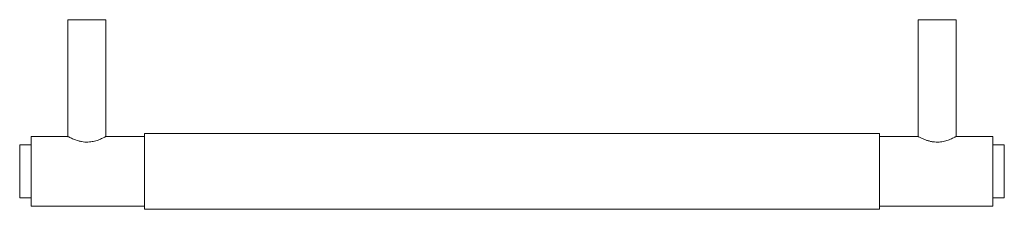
# Model space of a CAD drawing. Header units: millimetres. Extents: x -130 to 130, y -10 to 40.
import ezdxf

# ---------------------------------------------------------------- set-up
doc = ezdxf.new("R2010")
doc.units = ezdxf.units.MM

msp = doc.modelspace()

# ---------------------------------------------------------------- linework, layer by layer
at = {"color": 7, "linetype": 'Continuous', "lineweight": 15}
for p, q in [((-117.25, 40), (-117.25, 9.2)), ((-107.25, 40), (-117.25, 40)), ((-107.25, 9.2), (-107.25, 40)), ((107.25, 40), (107.25, 9.17)), ((107.25, 40), (117.25, 40)), ((117.25, 9.2), (117.25, 40)), ((-117.25, 9.2), (-127, 9.2)), ((-127, 9.2), (-127, -9.2)), ((-97, 9.2), (-107.3, 9.2)), ((97, 10), (-97, 10)), ((-97, 10), (-97, -10)), ((97, 10), (97, -10)), ((107.3, 9.2), (97, 9.2)), ((127, 9.2), (117.25, 9.2)), ((127, 9.2), (127, -9.2)), ((-127, 7), (-130, 7)), ((-130, 7), (-130, -7)), ((130, 7), (127, 7)), ((130, 7), (130, -7)), ((-130, -7), (-127, -7)), ((127, -7), (130, -7)), ((-127, -9.2), (-97, -9.2)), ((-97, -10), (97, -10)), ((97, -9.2), (127, -9.2))]:
    msp.add_line(p, q, dxfattribs=at)
for points, knots in [([(-117.25, 9.2), (-117.2, 9.17), (-117.11, 9.12), (-116.37, 8.74), (-115.45, 8.34), (-114.49, 8.03), (-113.42, 7.78), (-112.04, 7.67), (-110.52, 7.88), (-109.18, 8.28), (-108.26, 8.69), (-107.69, 8.97), (-107.32, 9.16), (-107.31, 9.17), (-107.3, 9.17)], [0, 0, 0, 0, 0.097263, 0.194271, 0.297914, 0.35395, 0.41181, 0.517891, 0.608411, 0.701028, 0.807865, 0.863899, 0.921886, 1, 1, 1, 1]), ([(107.3, 9.17), (107.28, 9.18), (107.21, 9.22), (107.56, 9.03), (108.31, 8.66), (109.31, 8.24), (110.32, 7.95), (111.41, 7.73), (112.78, 7.69), (114.26, 7.94), (115.56, 8.38), (116.44, 8.78), (116.95, 9.04), (117.2, 9.17), (117.23, 9.19), (117.25, 9.2)], [0, 0, 0, 0, 0.024884, 0.118127, 0.213632, 0.319722, 0.375848, 0.433942, 0.536421, 0.625673, 0.720607, 0.829962, 0.88544, 0.942923, 1, 1, 1, 1])]:
    msp.add_open_spline(points, degree=3, knots=knots, dxfattribs=at)

doc.saveas('drawing.dxf')
